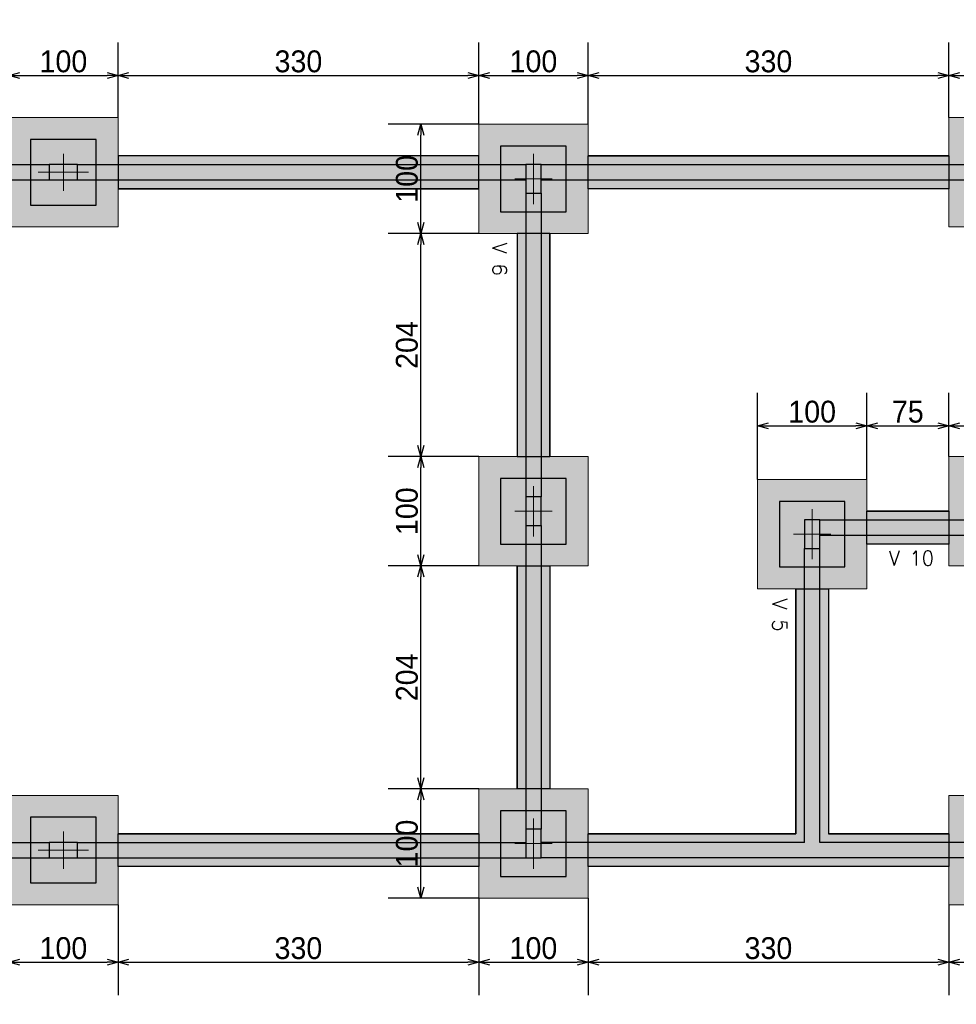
# Model space of a CAD drawing. Header units: millimetres. Extents: x -24 to 384, y -54 to 92.
# Tile 20 of 75: x 85 to 94, y 76 to 85. Entities that reach past the tile are written whole.
import ezdxf
from ezdxf.enums import TextEntityAlignment as Align

# ---------------------------------------------------------------- set-up
doc = ezdxf.new("R2010")
doc.units = ezdxf.units.MM
doc.layers.add('BL_CONTORNO', color=6, linetype='Continuous', lineweight=9)
doc.layers.add('PILAR_EIXOS', color=1, linetype='Continuous', lineweight=0)
doc.styles.add('CYPETXT', font='romans', dxfattribs={"height": 0.2})
doc.styles.add('GULIM', font='Gulim.ttf')
doc.dimstyles.new('GULIM-100', dxfattribs={"dimtxt": 0.2, "dimasz": 0.1, "dimexe": 0.3, "dimexo": 0, "dimgap": 0.025, "dimtad": 1, "dimdec": 1, "dimlfac": 100, "dimzin": 12, "dimdsep": 46, "dimtxsty": 'GULIM', "dimblk": 'OPEN30', "dimcen": 0, "dimclrd": 152, "dimclre": 152, "dimclrt": 152, "dimaunit": 1, "dimadec": 0, "dimazin": 0, "dimtfac": 1.875, "dimtdec": 1, "dimtmove": 2, "dimatfit": 3, "dimldrblk": 'OPEN30', "dimfxl": 0, "dimtolj": 1, "dimtzin": 12, "dimlwd": -1, "dimarcsym": 0})

# ---------------------------------------------------------------- blocks, each defined once
blk = doc.blocks.new('EIXOS_DO_PILAR')
at = {"layer": 'PILAR_EIXOS'}
for p, q in [((0, -0.5), (0, 0.5)), ((-0.5, 0), (0.5, 0))]:
    blk.add_line(p, q, dxfattribs=at)
blk = doc.blocks.new('_Open30')
at = {"color": 0, "linetype": 'ByBlock', "lineweight": -2}
for p, q in [((-1, 0.268), (0, 0)), ((0, 0), (-1, -0.268)), ((0, 0), (-1, 0))]:
    blk.add_line(p, q, dxfattribs=at)
blk = doc.blocks.new('*D162')
at = {"color": 152, "lineweight": -2, "transparency": 16777216}
for p, q in [((85.2122, 83.7416), (85.2122, 84.4277)), ((86.2122, 83.7416), (86.2122, 84.4277))]:
    blk.add_line(p, q, dxfattribs=at)
at = {"color": 152, "transparency": 16777216}
blk.add_line((85.3122, 84.1277), (86.1122, 84.1277), dxfattribs=at)
at = {"layer": 'Defpoints', "color": 0, "transparency": 16777216}
for p in [(86.2122, 84.1277), (85.2122, 83.7416), (86.2122, 83.7416)]:
    blk.add_point(p, dxfattribs=at)
at = {"color": 152, "transparency": 16777216, "xscale": 0.1, "yscale": 0.1, "zscale": 0.1, "rotation": 180}
blk.add_blockref('_Open30', (85.2122, 84.1277), dxfattribs=at)
at = {"color": 152, "transparency": 16777216, "xscale": 0.1, "yscale": 0.1, "zscale": 0.1}
blk.add_blockref('_Open30', (86.2122, 84.1277), dxfattribs=at)
at = {"color": 152, "transparency": 16777216, "insert": (85.7122, 84.2555), "char_height": 0.2, "attachment_point": 5, "style": 'GULIM'}
blk.add_mtext('\\A1;100', dxfattribs=at)
blk = doc.blocks.new('*D163')
at = {"color": 152, "lineweight": -2, "transparency": 16777216}
for p, q in [((86.2122, 83.7416), (86.2122, 84.4277)), ((89.5122, 83.6816), (89.5122, 84.4277))]:
    blk.add_line(p, q, dxfattribs=at)
at = {"color": 152, "transparency": 16777216}
blk.add_line((86.3122, 84.1277), (89.4122, 84.1277), dxfattribs=at)
at = {"layer": 'Defpoints', "color": 0, "transparency": 16777216}
for p in [(89.5122, 84.1277), (86.2122, 83.7416), (89.5122, 83.6816)]:
    blk.add_point(p, dxfattribs=at)
at = {"color": 152, "transparency": 16777216, "xscale": 0.1, "yscale": 0.1, "zscale": 0.1, "rotation": 180}
blk.add_blockref('_Open30', (86.2122, 84.1277), dxfattribs=at)
at = {"color": 152, "transparency": 16777216, "xscale": 0.1, "yscale": 0.1, "zscale": 0.1}
blk.add_blockref('_Open30', (89.5122, 84.1277), dxfattribs=at)
at = {"color": 152, "transparency": 16777216, "insert": (87.8622, 84.2553), "char_height": 0.2, "attachment_point": 5, "style": 'GULIM'}
blk.add_mtext('\\A1;330', dxfattribs=at)
blk = doc.blocks.new('*D164')
at = {"color": 152, "lineweight": -2, "transparency": 16777216}
for p, q in [((89.5122, 83.6816), (89.5122, 84.4277)), ((90.5122, 83.6816), (90.5122, 84.4277))]:
    blk.add_line(p, q, dxfattribs=at)
at = {"color": 152, "transparency": 16777216}
blk.add_line((89.6122, 84.1277), (90.4122, 84.1277), dxfattribs=at)
at = {"layer": 'Defpoints', "color": 0, "transparency": 16777216}
for p in [(90.5122, 84.1277), (89.5122, 83.6816), (90.5122, 83.6816)]:
    blk.add_point(p, dxfattribs=at)
at = {"color": 152, "transparency": 16777216, "xscale": 0.1, "yscale": 0.1, "zscale": 0.1, "rotation": 180}
blk.add_blockref('_Open30', (89.5122, 84.1277), dxfattribs=at)
at = {"color": 152, "transparency": 16777216, "xscale": 0.1, "yscale": 0.1, "zscale": 0.1}
blk.add_blockref('_Open30', (90.5122, 84.1277), dxfattribs=at)
at = {"color": 152, "transparency": 16777216, "insert": (90.0122, 84.2555), "char_height": 0.2, "attachment_point": 5, "style": 'GULIM'}
blk.add_mtext('\\A1;100', dxfattribs=at)
blk = doc.blocks.new('*D165')
at = {"color": 152, "lineweight": -2, "transparency": 16777216}
for p, q in [((90.5122, 83.6816), (90.5122, 84.4277)), ((93.8122, 83.7416), (93.8122, 84.4277))]:
    blk.add_line(p, q, dxfattribs=at)
at = {"color": 152, "transparency": 16777216}
blk.add_line((90.6122, 84.1277), (93.7122, 84.1277), dxfattribs=at)
at = {"layer": 'Defpoints', "color": 0, "transparency": 16777216}
for p in [(93.8122, 84.1277), (90.5122, 83.6816), (93.8122, 83.7416)]:
    blk.add_point(p, dxfattribs=at)
at = {"color": 152, "transparency": 16777216, "xscale": 0.1, "yscale": 0.1, "zscale": 0.1, "rotation": 180}
blk.add_blockref('_Open30', (90.5122, 84.1277), dxfattribs=at)
at = {"color": 152, "transparency": 16777216, "xscale": 0.1, "yscale": 0.1, "zscale": 0.1}
blk.add_blockref('_Open30', (93.8122, 84.1277), dxfattribs=at)
at = {"color": 152, "transparency": 16777216, "insert": (92.1622, 84.2553), "char_height": 0.2, "attachment_point": 5, "style": 'GULIM'}
blk.add_mtext('\\A1;330', dxfattribs=at)
blk = doc.blocks.new('*D166')
at = {"color": 152, "lineweight": -2, "transparency": 16777216}
for p, q in [((93.8122, 83.7416), (93.8122, 84.4277)), ((94.8122, 83.7416), (94.8122, 84.4277))]:
    blk.add_line(p, q, dxfattribs=at)
at = {"color": 152, "transparency": 16777216}
blk.add_line((93.9122, 84.1277), (94.7122, 84.1277), dxfattribs=at)
at = {"layer": 'Defpoints', "color": 0, "transparency": 16777216}
for p in [(94.8122, 84.1277), (93.8122, 83.7416), (94.8122, 83.7416)]:
    blk.add_point(p, dxfattribs=at)
at = {"color": 152, "transparency": 16777216, "xscale": 0.1, "yscale": 0.1, "zscale": 0.1, "rotation": 180}
blk.add_blockref('_Open30', (93.8122, 84.1277), dxfattribs=at)
at = {"color": 152, "transparency": 16777216, "xscale": 0.1, "yscale": 0.1, "zscale": 0.1}
blk.add_blockref('_Open30', (94.8122, 84.1277), dxfattribs=at)
at = {"color": 152, "transparency": 16777216, "insert": (94.3122, 84.2555), "char_height": 0.2, "attachment_point": 5, "style": 'GULIM'}
blk.add_mtext('\\A1;100', dxfattribs=at)
blk = doc.blocks.new('*D77')
at = {"color": 152, "lineweight": -2, "transparency": 16777216}
for p, q in [((72.3122, 83.6816), (72.3122, 85.1277)), ((116.5122, 83.6816), (116.5122, 85.1277))]:
    blk.add_line(p, q, dxfattribs=at)
at = {"color": 152, "transparency": 16777216}
blk.add_line((72.4122, 84.8277), (116.4122, 84.8277), dxfattribs=at)
at = {"layer": 'Defpoints', "color": 0, "transparency": 16777216}
for p in [(116.5122, 84.8277), (72.3122, 83.6816), (116.5122, 83.6816)]:
    blk.add_point(p, dxfattribs=at)
at = {"color": 152, "transparency": 16777216, "xscale": 0.1, "yscale": 0.1, "zscale": 0.1, "rotation": 180}
blk.add_blockref('_Open30', (72.3122, 84.8277), dxfattribs=at)
at = {"color": 152, "transparency": 16777216, "xscale": 0.1, "yscale": 0.1, "zscale": 0.1}
blk.add_blockref('_Open30', (116.5122, 84.8277), dxfattribs=at)
at = {"color": 152, "transparency": 16777216, "insert": (94.4122, 84.9554), "char_height": 0.2, "attachment_point": 5, "style": 'GULIM'}
blk.add_mtext('\\A1;4420', dxfattribs=at)
blk = doc.blocks.new('*D108')
at = {"color": 152, "lineweight": -2, "transparency": 16777216}
for p, q in [((92.0622, 80.4316), (92.0622, 81.2231)), ((93.0622, 80.4316), (93.0622, 81.2231))]:
    blk.add_line(p, q, dxfattribs=at)
at = {"color": 152, "transparency": 16777216}
blk.add_line((92.1622, 80.9231), (92.9622, 80.9231), dxfattribs=at)
at = {"layer": 'Defpoints', "color": 0, "transparency": 16777216}
for p in [(93.0622, 80.9231), (92.0622, 80.4316), (93.0622, 80.4316)]:
    blk.add_point(p, dxfattribs=at)
at = {"color": 152, "transparency": 16777216, "xscale": 0.1, "yscale": 0.1, "zscale": 0.1, "rotation": 180}
blk.add_blockref('_Open30', (92.0622, 80.9231), dxfattribs=at)
at = {"color": 152, "transparency": 16777216, "xscale": 0.1, "yscale": 0.1, "zscale": 0.1}
blk.add_blockref('_Open30', (93.0622, 80.9231), dxfattribs=at)
at = {"color": 152, "transparency": 16777216, "insert": (92.5622, 81.0509), "char_height": 0.2, "attachment_point": 5, "style": 'GULIM'}
blk.add_mtext('\\A1;100', dxfattribs=at)
blk = doc.blocks.new('*D109')
at = {"color": 152, "lineweight": -2, "transparency": 16777216}
for p, q in [((93.0622, 80.4316), (93.0622, 81.2231)), ((93.8122, 80.6416), (93.8122, 81.2231))]:
    blk.add_line(p, q, dxfattribs=at)
at = {"color": 152, "transparency": 16777216}
blk.add_line((93.1622, 80.9231), (93.7122, 80.9231), dxfattribs=at)
at = {"layer": 'Defpoints', "color": 0, "transparency": 16777216}
for p in [(93.8122, 80.9231), (93.8122, 80.6416), (93.0622, 80.4316)]:
    blk.add_point(p, dxfattribs=at)
at = {"color": 152, "transparency": 16777216, "xscale": 0.1, "yscale": 0.1, "zscale": 0.1, "rotation": 180}
blk.add_blockref('_Open30', (93.0622, 80.9231), dxfattribs=at)
at = {"color": 152, "transparency": 16777216, "xscale": 0.1, "yscale": 0.1, "zscale": 0.1}
blk.add_blockref('_Open30', (93.8122, 80.9231), dxfattribs=at)
at = {"color": 152, "transparency": 16777216, "insert": (93.4372, 81.0506), "char_height": 0.2, "attachment_point": 5, "style": 'GULIM'}
blk.add_mtext('\\A1;75', dxfattribs=at)
blk = doc.blocks.new('*D110')
at = {"color": 152, "lineweight": -2, "transparency": 16777216}
for p, q in [((93.8122, 80.6416), (93.8122, 81.2231)), ((94.8122, 80.6416), (94.8122, 81.2231))]:
    blk.add_line(p, q, dxfattribs=at)
at = {"color": 152, "transparency": 16777216}
blk.add_line((93.9122, 80.9231), (94.7122, 80.9231), dxfattribs=at)
at = {"layer": 'Defpoints', "color": 0, "transparency": 16777216}
for p in [(94.8122, 80.9231), (93.8122, 80.6416), (94.8122, 80.6416)]:
    blk.add_point(p, dxfattribs=at)
at = {"color": 152, "transparency": 16777216, "xscale": 0.1, "yscale": 0.1, "zscale": 0.1, "rotation": 180}
blk.add_blockref('_Open30', (93.8122, 80.9231), dxfattribs=at)
at = {"color": 152, "transparency": 16777216, "xscale": 0.1, "yscale": 0.1, "zscale": 0.1}
blk.add_blockref('_Open30', (94.8122, 80.9231), dxfattribs=at)
at = {"color": 152, "transparency": 16777216, "insert": (94.3122, 81.0509), "char_height": 0.2, "attachment_point": 5, "style": 'GULIM'}
blk.add_mtext('\\A1;100', dxfattribs=at)
blk = doc.blocks.new('*D150')
at = {"color": 152, "lineweight": -2, "transparency": 16777216}
for p, q in [((85.2122, 76.5416), (85.2122, 75.716)), ((86.2122, 76.5416), (86.2122, 75.716))]:
    blk.add_line(p, q, dxfattribs=at)
at = {"color": 152, "transparency": 16777216}
blk.add_line((85.3122, 76.016), (86.1122, 76.016), dxfattribs=at)
at = {"layer": 'Defpoints', "color": 0, "transparency": 16777216}
for p in [(85.2122, 76.5416), (86.2122, 76.5416), (86.2122, 76.016)]:
    blk.add_point(p, dxfattribs=at)
at = {"color": 152, "transparency": 16777216, "xscale": 0.1, "yscale": 0.1, "zscale": 0.1, "rotation": 180}
blk.add_blockref('_Open30', (85.2122, 76.016), dxfattribs=at)
at = {"color": 152, "transparency": 16777216, "xscale": 0.1, "yscale": 0.1, "zscale": 0.1}
blk.add_blockref('_Open30', (86.2122, 76.016), dxfattribs=at)
at = {"color": 152, "transparency": 16777216, "insert": (85.7122, 76.1438), "char_height": 0.2, "attachment_point": 5, "style": 'GULIM'}
blk.add_mtext('\\A1;100', dxfattribs=at)
blk = doc.blocks.new('*D151')
at = {"color": 152, "lineweight": -2, "transparency": 16777216}
for p, q in [((89.5122, 76.6016), (89.5122, 75.716)), ((86.2122, 76.5416), (86.2122, 75.716))]:
    blk.add_line(p, q, dxfattribs=at)
at = {"color": 152, "transparency": 16777216}
blk.add_line((86.3122, 76.016), (89.4122, 76.016), dxfattribs=at)
at = {"layer": 'Defpoints', "color": 0, "transparency": 16777216}
for p in [(89.5122, 76.6016), (86.2122, 76.5416), (89.5122, 76.016)]:
    blk.add_point(p, dxfattribs=at)
at = {"color": 152, "transparency": 16777216, "xscale": 0.1, "yscale": 0.1, "zscale": 0.1, "rotation": 180}
blk.add_blockref('_Open30', (86.2122, 76.016), dxfattribs=at)
at = {"color": 152, "transparency": 16777216, "xscale": 0.1, "yscale": 0.1, "zscale": 0.1}
blk.add_blockref('_Open30', (89.5122, 76.016), dxfattribs=at)
at = {"color": 152, "transparency": 16777216, "insert": (87.8622, 76.1435), "char_height": 0.2, "attachment_point": 5, "style": 'GULIM'}
blk.add_mtext('\\A1;330', dxfattribs=at)
blk = doc.blocks.new('*D152')
at = {"color": 152, "lineweight": -2, "transparency": 16777216}
for p, q in [((89.5122, 76.6016), (89.5122, 75.716)), ((90.5122, 76.6016), (90.5122, 75.716))]:
    blk.add_line(p, q, dxfattribs=at)
at = {"color": 152, "transparency": 16777216}
blk.add_line((89.6122, 76.016), (90.4122, 76.016), dxfattribs=at)
at = {"layer": 'Defpoints', "color": 0, "transparency": 16777216}
for p in [(89.5122, 76.6016), (90.5122, 76.6016), (90.5122, 76.016)]:
    blk.add_point(p, dxfattribs=at)
at = {"color": 152, "transparency": 16777216, "xscale": 0.1, "yscale": 0.1, "zscale": 0.1, "rotation": 180}
blk.add_blockref('_Open30', (89.5122, 76.016), dxfattribs=at)
at = {"color": 152, "transparency": 16777216, "xscale": 0.1, "yscale": 0.1, "zscale": 0.1}
blk.add_blockref('_Open30', (90.5122, 76.016), dxfattribs=at)
at = {"color": 152, "transparency": 16777216, "insert": (90.0122, 76.1438), "char_height": 0.2, "attachment_point": 5, "style": 'GULIM'}
blk.add_mtext('\\A1;100', dxfattribs=at)
blk = doc.blocks.new('*D153')
at = {"color": 152, "lineweight": -2, "transparency": 16777216}
for p, q in [((90.5122, 76.6016), (90.5122, 75.716)), ((93.8122, 76.5416), (93.8122, 75.716))]:
    blk.add_line(p, q, dxfattribs=at)
at = {"color": 152, "transparency": 16777216}
blk.add_line((90.6122, 76.016), (93.7122, 76.016), dxfattribs=at)
at = {"layer": 'Defpoints', "color": 0, "transparency": 16777216}
for p in [(90.5122, 76.6016), (93.8122, 76.5416), (93.8122, 76.016)]:
    blk.add_point(p, dxfattribs=at)
at = {"color": 152, "transparency": 16777216, "xscale": 0.1, "yscale": 0.1, "zscale": 0.1, "rotation": 180}
blk.add_blockref('_Open30', (90.5122, 76.016), dxfattribs=at)
at = {"color": 152, "transparency": 16777216, "xscale": 0.1, "yscale": 0.1, "zscale": 0.1}
blk.add_blockref('_Open30', (93.8122, 76.016), dxfattribs=at)
at = {"color": 152, "transparency": 16777216, "insert": (92.1622, 76.1435), "char_height": 0.2, "attachment_point": 5, "style": 'GULIM'}
blk.add_mtext('\\A1;330', dxfattribs=at)
blk = doc.blocks.new('*D154')
at = {"color": 152, "lineweight": -2, "transparency": 16777216}
for p, q in [((93.8122, 76.5416), (93.8122, 75.716)), ((94.8122, 76.5416), (94.8122, 75.716))]:
    blk.add_line(p, q, dxfattribs=at)
at = {"color": 152, "transparency": 16777216}
blk.add_line((93.9122, 76.016), (94.7122, 76.016), dxfattribs=at)
at = {"layer": 'Defpoints', "color": 0, "transparency": 16777216}
for p in [(93.8122, 76.5416), (94.8122, 76.5416), (94.8122, 76.016)]:
    blk.add_point(p, dxfattribs=at)
at = {"color": 152, "transparency": 16777216, "xscale": 0.1, "yscale": 0.1, "zscale": 0.1, "rotation": 180}
blk.add_blockref('_Open30', (93.8122, 76.016), dxfattribs=at)
at = {"color": 152, "transparency": 16777216, "xscale": 0.1, "yscale": 0.1, "zscale": 0.1}
blk.add_blockref('_Open30', (94.8122, 76.016), dxfattribs=at)
at = {"color": 152, "transparency": 16777216, "insert": (94.3122, 76.1438), "char_height": 0.2, "attachment_point": 5, "style": 'GULIM'}
blk.add_mtext('\\A1;100', dxfattribs=at)
blk = doc.blocks.new('*D72')
at = {"color": 152, "lineweight": -2, "transparency": 16777216}
for p, q in [((89.5122, 77.6016), (88.6827, 77.6016)), ((89.5122, 76.6016), (88.6827, 76.6016))]:
    blk.add_line(p, q, dxfattribs=at)
at = {"color": 152, "transparency": 16777216}
blk.add_line((88.9827, 76.7016), (88.9827, 77.5016), dxfattribs=at)
at = {"layer": 'Defpoints', "color": 0, "transparency": 16777216}
for p in [(88.9827, 77.6016), (89.5122, 77.6016), (89.5122, 76.6016)]:
    blk.add_point(p, dxfattribs=at)
at = {"color": 152, "transparency": 16777216, "xscale": 0.1, "yscale": 0.1, "zscale": 0.1}
for p, rotation in [((88.9827, 77.6016), 90), ((88.9827, 76.6016), 270)]:
    blk.add_blockref('_Open30', p, dxfattribs=dict(at, rotation=rotation))
at = {"color": 152, "transparency": 16777216, "insert": (88.8549, 77.1016), "char_height": 0.2, "attachment_point": 5, "rotation": 90, "style": 'GULIM'}
blk.add_mtext('\\A1;100', dxfattribs=at)
blk = doc.blocks.new('*D73')
at = {"color": 152, "lineweight": -2, "transparency": 16777216}
for p, q in [((89.5122, 79.6416), (88.6827, 79.6416)), ((89.5122, 77.6016), (88.6827, 77.6016))]:
    blk.add_line(p, q, dxfattribs=at)
at = {"color": 152, "transparency": 16777216}
blk.add_line((88.9827, 77.7016), (88.9827, 79.5416), dxfattribs=at)
at = {"layer": 'Defpoints', "color": 0, "transparency": 16777216}
for p in [(88.9827, 79.6416), (89.5122, 79.6416), (89.5122, 77.6016)]:
    blk.add_point(p, dxfattribs=at)
at = {"color": 152, "transparency": 16777216, "xscale": 0.1, "yscale": 0.1, "zscale": 0.1}
for p, rotation in [((88.9827, 79.6416), 90), ((88.9827, 77.6016), 270)]:
    blk.add_blockref('_Open30', p, dxfattribs=dict(at, rotation=rotation))
at = {"color": 152, "transparency": 16777216, "insert": (88.855, 78.6216), "char_height": 0.2, "attachment_point": 5, "rotation": 90, "style": 'GULIM'}
blk.add_mtext('\\A1;204', dxfattribs=at)
blk = doc.blocks.new('*D74')
at = {"color": 152, "lineweight": -2, "transparency": 16777216}
for p, q in [((89.5122, 80.6416), (88.6827, 80.6416)), ((89.5122, 79.6416), (88.6827, 79.6416))]:
    blk.add_line(p, q, dxfattribs=at)
at = {"color": 152, "transparency": 16777216}
blk.add_line((88.9827, 79.7416), (88.9827, 80.5416), dxfattribs=at)
at = {"layer": 'Defpoints', "color": 0, "transparency": 16777216}
for p in [(88.9827, 80.6416), (89.5122, 80.6416), (89.5122, 79.6416)]:
    blk.add_point(p, dxfattribs=at)
at = {"color": 152, "transparency": 16777216, "xscale": 0.1, "yscale": 0.1, "zscale": 0.1}
for p, rotation in [((88.9827, 80.6416), 90), ((88.9827, 79.6416), 270)]:
    blk.add_blockref('_Open30', p, dxfattribs=dict(at, rotation=rotation))
at = {"color": 152, "transparency": 16777216, "insert": (88.8549, 80.1416), "char_height": 0.2, "attachment_point": 5, "rotation": 90, "style": 'GULIM'}
blk.add_mtext('\\A1;100', dxfattribs=at)
blk = doc.blocks.new('*D75')
at = {"color": 152, "lineweight": -2, "transparency": 16777216}
for p, q in [((89.5122, 82.6816), (88.6827, 82.6816)), ((89.5122, 80.6416), (88.6827, 80.6416))]:
    blk.add_line(p, q, dxfattribs=at)
at = {"color": 152, "transparency": 16777216}
blk.add_line((88.9827, 80.7416), (88.9827, 82.5816), dxfattribs=at)
at = {"layer": 'Defpoints', "color": 0, "transparency": 16777216}
for p in [(88.9827, 82.6816), (89.5122, 82.6816), (89.5122, 80.6416)]:
    blk.add_point(p, dxfattribs=at)
at = {"color": 152, "transparency": 16777216, "xscale": 0.1, "yscale": 0.1, "zscale": 0.1}
for p, rotation in [((88.9827, 82.6816), 90), ((88.9827, 80.6416), 270)]:
    blk.add_blockref('_Open30', p, dxfattribs=dict(at, rotation=rotation))
at = {"color": 152, "transparency": 16777216, "insert": (88.855, 81.6616), "char_height": 0.2, "attachment_point": 5, "rotation": 90, "style": 'GULIM'}
blk.add_mtext('\\A1;204', dxfattribs=at)
blk = doc.blocks.new('*D76')
at = {"color": 152, "lineweight": -2, "transparency": 16777216}
for p, q in [((89.5122, 83.6816), (88.6827, 83.6816)), ((89.5122, 82.6816), (88.6827, 82.6816))]:
    blk.add_line(p, q, dxfattribs=at)
at = {"color": 152, "transparency": 16777216}
blk.add_line((88.9827, 82.7816), (88.9827, 83.5816), dxfattribs=at)
at = {"layer": 'Defpoints', "color": 0, "transparency": 16777216}
for p in [(88.9827, 83.6816), (89.5122, 83.6816), (89.5122, 82.6816)]:
    blk.add_point(p, dxfattribs=at)
at = {"color": 152, "transparency": 16777216, "xscale": 0.1, "yscale": 0.1, "zscale": 0.1}
for p, rotation in [((88.9827, 83.6816), 90), ((88.9827, 82.6816), 270)]:
    blk.add_blockref('_Open30', p, dxfattribs=dict(at, rotation=rotation))
at = {"color": 152, "transparency": 16777216, "insert": (88.8549, 83.1816), "char_height": 0.2, "attachment_point": 5, "rotation": 90, "style": 'GULIM'}
blk.add_mtext('\\A1;100', dxfattribs=at)

msp = doc.modelspace()

# ---------------------------------------------------------------- hatches: boundary and pattern name
h = msp.add_hatch(color=11)
h.dxf.hatch_style = 1
h.paths.add_polyline_path([(72.3122, 83.6816), (72.3122, 82.6816), (73.3122, 82.6816), (73.3122, 83.6816)])
h.paths.add_polyline_path([(72.3122, 80.6416), (72.3122, 79.6416), (73.3122, 79.6416), (73.3122, 80.6416)])
h.paths.add_polyline_path([(72.3122, 77.6016), (72.3122, 76.6016), (73.3122, 76.6016), (73.3122, 77.6016)])
h.paths.add_polyline_path([(76.6122, 77.5416), (76.6122, 76.5416), (77.6122, 76.5416), (77.6122, 77.5416)])
h.paths.add_polyline_path([(72.3722, 75.1416), (72.3722, 74.1416), (73.3722, 74.1416), (73.3722, 75.1416)])
h.paths.add_polyline_path([(76.6122, 75.1416), (76.6122, 74.1416), (77.6122, 74.1416), (77.6122, 75.1416)])
h.paths.add_polyline_path([(80.9122, 75.1416), (80.9122, 74.1416), (81.9122, 74.1416), (81.9122, 75.1416)])
h.paths.add_polyline_path([(80.9122, 77.6016), (80.9122, 76.6016), (81.9122, 76.6016), (81.9122, 77.6016)])
h.paths.add_polyline_path([(85.2122, 77.5416), (85.2122, 76.5416), (86.2122, 76.5416), (86.2122, 77.5416)])
h.paths.add_polyline_path([(85.2122, 75.1416), (85.2122, 74.1416), (86.2122, 74.1416), (86.2122, 75.1416)])
h.paths.add_polyline_path([(89.5122, 75.1416), (89.5122, 74.1416), (90.5122, 74.1416), (90.5122, 75.1416)])
h.paths.add_polyline_path([(89.5122, 77.6016), (89.5122, 76.6016), (90.5122, 76.6016), (90.5122, 77.6016)])
h.paths.add_polyline_path([(80.9122, 80.6416), (80.9122, 79.6416), (81.9122, 79.6416), (81.9122, 80.6416)])
h.paths.add_polyline_path([(76.6122, 83.7416), (76.6122, 82.7416), (77.6122, 82.7416), (77.6122, 83.7416)])
h.paths.add_polyline_path([(80.9122, 83.6816), (80.9122, 82.6816), (81.9122, 82.6816), (81.9122, 83.6816)])
h.paths.add_polyline_path([(85.2122, 83.7416), (85.2122, 82.7416), (86.2122, 82.7416), (86.2122, 83.7416)])
h.paths.add_polyline_path([(89.5122, 83.6816), (89.5122, 82.6816), (90.5122, 82.6816), (90.5122, 83.6816)])
h.paths.add_polyline_path([(89.5122, 80.6416), (89.5122, 79.6416), (90.5122, 79.6416), (90.5122, 80.6416)])
h.paths.add_polyline_path([(92.0622, 80.4316), (92.0622, 79.4316), (93.0622, 79.4316), (93.0622, 80.4316)])
h.paths.add_polyline_path([(93.8122, 80.6416), (93.8122, 79.6416), (94.8122, 79.6416), (94.8122, 80.6416)])
h.paths.add_polyline_path([(93.8122, 83.7416), (93.8122, 82.7416), (94.8122, 82.7416), (94.8122, 83.7416)])
h.paths.add_polyline_path([(95.5622, 80.4316), (95.5622, 79.4316), (96.5622, 79.4316), (96.5622, 80.4316)])
h.paths.add_polyline_path([(93.8122, 77.5416), (93.8122, 76.5416), (94.8122, 76.5416), (94.8122, 77.5416)])
h.paths.add_polyline_path([(98.1122, 77.6016), (98.1122, 76.6016), (99.1122, 76.6016), (99.1122, 77.6016)])
h.paths.add_polyline_path([(98.1122, 80.6416), (98.1122, 79.6416), (99.1122, 79.6416), (99.1122, 80.6416)])
h.paths.add_polyline_path([(98.1122, 83.6816), (98.1122, 82.6816), (99.1122, 82.6816), (99.1122, 83.6816)])
h.paths.add_polyline_path([(102.4122, 83.7416), (102.4122, 82.7416), (103.4122, 82.7416), (103.4122, 83.7416)])
h.paths.add_polyline_path([(102.4122, 77.5416), (102.4122, 76.5416), (103.4122, 76.5416), (103.4122, 77.5416)])
h.paths.add_polyline_path([(102.4122, 75.1416), (102.4122, 74.1416), (103.4122, 74.1416), (103.4122, 75.1416)])
h.paths.add_polyline_path([(93.8122, 75.1416), (93.8122, 74.1416), (94.8122, 74.1416), (94.8122, 75.1416)])
h.paths.add_polyline_path([(98.1122, 75.1416), (98.1122, 74.1416), (99.1122, 74.1416), (99.1122, 75.1416)])
h.paths.add_polyline_path([(106.4872, 82.7316), (108.1372, 82.7316), (108.1372, 83.6316), (106.4872, 83.6316)])
h.paths.add_polyline_path([(106.4872, 79.6916), (108.1372, 79.6916), (108.1372, 80.5916), (106.4872, 80.5916)])
h.paths.add_polyline_path([(111.2122, 83.7416), (111.2122, 82.7416), (112.2122, 82.7416), (112.2122, 83.7416)])
h.paths.add_polyline_path([(115.5122, 83.6816), (115.5122, 82.6816), (116.5122, 82.6816), (116.5122, 83.6816)])
h.paths.add_polyline_path([(115.5122, 80.6416), (115.5122, 79.6416), (116.5122, 79.6416), (116.5122, 80.6416)])
h.paths.add_polyline_path([(115.5122, 77.6016), (115.5122, 76.6016), (116.5122, 76.6016), (116.5122, 77.6016)])
h.paths.add_polyline_path([(112.4122, 77.5416), (112.4122, 76.5416), (113.4122, 76.5416), (113.4122, 77.5416)])
h.paths.add_polyline_path([(109.3722, 77.5416), (109.3722, 76.5416), (110.3722, 76.5416), (110.3722, 77.5416)])
h.paths.add_polyline_path([(106.4872, 76.6516), (108.1372, 76.6516), (108.1372, 77.5516), (106.4872, 77.5516)])
h.paths.add_polyline_path([(106.6522, 75.1416), (106.6522, 74.1416), (107.6522, 74.1416), (107.6522, 75.1416)])
h.paths.add_polyline_path([(106.9122, 73.2416), (106.9122, 72.2416), (107.9122, 72.2416), (107.9122, 73.2416)])
h.paths.add_polyline_path([(109.3122, 73.2416), (109.3122, 72.2416), (110.3122, 72.2416), (110.3122, 73.2416)])
h.paths.add_polyline_path([(115.5122, 73.2416), (115.5122, 72.2416), (116.5122, 72.2416), (116.5122, 73.2416)])
h.paths.add_polyline_path([(115.5122, 68.9416), (115.5122, 67.9416), (116.5122, 67.9416), (116.5122, 68.9416)])
h.paths.add_polyline_path([(112.4122, 68.9416), (112.4122, 67.9416), (113.4122, 67.9416), (113.4122, 68.9416)])
h.paths.add_polyline_path([(109.3722, 68.9416), (109.3722, 67.9416), (110.3722, 67.9416), (110.3722, 68.9416)])
h.paths.add_polyline_path([(106.9122, 68.9416), (106.9122, 67.9416), (107.9122, 67.9416), (107.9122, 68.9416)])
h.paths.add_polyline_path([(106.9122, 64.7016), (106.9122, 63.7016), (107.9122, 63.7016), (107.9122, 64.7016)])
h.paths.add_polyline_path([(109.3122, 64.7016), (109.3122, 63.7016), (110.3122, 63.7016), (110.3122, 64.7016)])
h.paths.add_polyline_path([(115.5122, 64.7016), (115.5122, 63.7016), (116.5122, 63.7016), (116.5122, 64.7016)])
h.paths.add_polyline_path([(115.5122, 60.4016), (115.5122, 59.4016), (116.5122, 59.4016), (116.5122, 60.4016)])
h.paths.add_polyline_path([(112.4122, 60.3416), (112.4122, 59.3416), (113.4122, 59.3416), (113.4122, 60.3416)])
h.paths.add_polyline_path([(109.3722, 60.3416), (109.3722, 59.3416), (110.3722, 59.3416), (110.3722, 60.3416)])
h.paths.add_polyline_path([(106.9122, 60.4016), (106.9122, 59.4016), (107.9122, 59.4016), (107.9122, 60.4016)])
h = msp.add_hatch(color=41)
h.dxf.hatch_style = 1
h.paths.add_polyline_path([(73.3122, 83.3916), (76.6122, 83.3916), (76.6122, 83.0916), (73.3122, 83.0916)])
h.paths.add_polyline_path([(77.6122, 83.3916), (80.9122, 83.3916), (80.9122, 83.0916), (77.6122, 83.0916)])
h.paths.add_polyline_path([(81.9122, 83.3916), (85.2122, 83.3916), (85.2122, 83.0916), (81.9122, 83.0916)])
h.paths.add_polyline_path([(86.2122, 83.0916), (89.5122, 83.0916), (89.5122, 83.3916), (86.2122, 83.3916)])
h.paths.add_polyline_path([(90.5122, 83.3916), (93.8122, 83.3916), (93.8122, 83.0916), (90.5122, 83.0916)])
h.paths.add_polyline_path([(94.8122, 83.3916), (98.1122, 83.3916), (98.1122, 83.0916), (94.8122, 83.0916)])
h.paths.add_polyline_path([(99.1122, 83.3916), (102.4122, 83.3916), (102.4122, 83.0916), (99.1122, 83.0916)])
h.paths.add_polyline_path([(103.4122, 83.3916), (106.4872, 83.3916), (106.4872, 83.0916), (103.4122, 83.0916)])
h.paths.add_polyline_path([(107.0622, 82.7316), (107.5622, 82.7316), (107.5622, 80.5916), (107.0622, 80.5916)])
h.paths.add_polyline_path([(107.0622, 79.6916), (107.5622, 79.6916), (107.5622, 77.5516), (107.0622, 77.5516)])
h.paths.add_polyline_path([(108.1372, 83.3916), (111.2122, 83.3916), (111.2122, 83.0916), (108.1372, 83.0916)])
h.paths.add_polyline_path([(109.6622, 73.2416), (109.9622, 73.2416), (109.9622, 76.5416), (109.6622, 76.5416)])
h.paths.add_polyline_path([(72.6622, 80.6416), (72.9622, 80.6416), (72.9622, 82.6816), (72.6622, 82.6816)])
h.paths.add_polyline_path([(72.6622, 79.6416), (72.9622, 79.6416), (72.9622, 77.6016), (72.6622, 77.6016)])
h.paths.add_polyline_path([(72.6622, 75.1416), (72.9622, 75.1416), (72.9622, 76.6016), (72.6622, 76.6016)])
h.paths.add_polyline_path([(76.6122, 74.7916), (73.3722, 74.7916), (73.3722, 74.4916), (76.6122, 74.4916)])
h.paths.add_polyline_path([(77.6122, 74.7916), (80.9122, 74.7916), (80.9122, 74.4916), (77.6122, 74.4916)])
h.paths.add_polyline_path([(81.9122, 74.7916), (85.2122, 74.7916), (85.2122, 74.4916), (81.9122, 74.4916)])
h.paths.add_polyline_path([(86.2122, 74.7916), (89.5122, 74.7916), (89.5122, 74.4916), (86.2122, 74.4916)])
h.paths.add_polyline_path([(90.5122, 74.7916), (93.8122, 74.7916), (93.8122, 74.4916), (90.5122, 74.4916)])
h.paths.add_polyline_path([(94.8122, 74.7916), (98.1122, 74.7916), (98.1122, 74.4916), (94.8122, 74.4916)])
h.paths.add_polyline_path([(99.1122, 74.7916), (102.4122, 74.7916), (102.4122, 74.4916), (99.1122, 74.4916)])
h.paths.add_polyline_path([(103.4122, 74.7916), (106.6522, 74.7916), (106.6522, 74.4916), (103.4122, 74.4916)])
h.paths.add_polyline_path([(73.3122, 77.1916), (76.6122, 77.1916), (76.6122, 76.8916), (73.3122, 76.8916)])
h.paths.add_polyline_path([(77.6122, 77.1916), (80.9122, 77.1916), (80.9122, 76.8916), (77.6122, 76.8916)])
h.paths.add_polyline_path([(81.9122, 77.1916), (85.2122, 77.1916), (85.2122, 76.8916), (81.9122, 76.8916)])
h.paths.add_polyline_path([(86.2122, 77.1916), (89.5122, 77.1916), (89.5122, 76.8916), (86.2122, 76.8916)])
h.paths.add_polyline_path([(92.7122, 79.4316), (92.7122, 77.1916), (93.8122, 77.1916), (93.8122, 76.8916), (90.5122, 76.8916), (90.5122, 77.1916), (92.4122, 77.1916), (92.4122, 79.4316)])
h.paths.add_polyline_path([(89.8622, 79.6416), (90.1622, 79.6416), (90.1622, 77.6016), (89.8622, 77.6016)])
h.paths.add_polyline_path([(90.1622, 82.6816), (89.8622, 82.6816), (89.8622, 80.6416), (90.1622, 80.6416)])
h.paths.add_polyline_path([(81.2622, 82.6816), (81.5622, 82.6816), (81.5622, 80.6416), (81.2622, 80.6416)])
h.paths.add_polyline_path([(81.2622, 79.6416), (81.5622, 79.6416), (81.5622, 77.6016), (81.2622, 77.6016)])
h.paths.add_polyline_path([(94.1622, 79.6416), (94.4622, 79.6416), (94.4622, 77.5416), (94.1622, 77.5416)])
h.paths.add_polyline_path([(94.1622, 82.7416), (94.4622, 82.7416), (94.4622, 80.6416), (94.1622, 80.6416)])
h.paths.add_polyline_path([(98.4622, 80.6416), (98.7622, 80.6416), (98.7622, 82.6816), (98.4622, 82.6816)])
h.paths.add_polyline_path([(98.4622, 79.6416), (98.7622, 79.6416), (98.7622, 77.6016), (98.4622, 77.6016)])
h.paths.add_polyline_path([(94.8122, 77.1916), (95.9122, 77.1916), (95.9122, 79.4316), (96.2122, 79.4316), (96.2122, 77.1916), (98.1122, 77.1916), (98.1122, 76.8916), (94.8122, 76.8916)])
h.paths.add_polyline_path([(99.1122, 77.1916), (102.4122, 77.1916), (102.4122, 76.8916), (99.1122, 76.8916)])
h.paths.add_polyline_path([(103.4122, 77.1916), (106.4872, 77.1916), (106.4872, 76.8916), (103.4122, 76.8916)])
h.paths.add_polyline_path([(107.0622, 75.1416), (107.5622, 75.1416), (107.5622, 76.6516), (107.0622, 76.6516)])
h.paths.add_polyline_path([(107.2622, 68.9416), (107.5622, 68.9416), (107.5622, 72.2416), (107.2622, 72.2416)])
h.paths.add_polyline_path([(107.2622, 64.7016), (107.5622, 64.7016), (107.5622, 67.9416), (107.2622, 67.9416)])
h.paths.add_polyline_path([(107.2622, 60.4016), (107.5622, 60.4016), (107.5622, 63.7016), (107.2622, 63.7016)])
h.paths.add_polyline_path([(107.9122, 59.6916), (109.3722, 59.6916), (109.3722, 59.9916), (107.9122, 59.9916)])
h.paths.add_polyline_path([(109.6622, 63.7016), (109.9622, 63.7016), (109.9622, 60.3416), (109.6622, 60.3416)])
h.paths.add_polyline_path([(109.6622, 64.7016), (109.9622, 64.7016), (109.9622, 67.9416), (109.6622, 67.9416)])
h.paths.add_polyline_path([(109.6622, 72.2416), (109.9622, 72.2416), (109.9622, 68.9416), (109.6622, 68.9416)])
h.paths.add_polyline_path([(110.3722, 77.1916), (112.4122, 77.1916), (112.4122, 76.8916), (110.3722, 76.8916)])
h.paths.add_polyline_path([(108.1372, 77.1916), (109.3722, 77.1916), (109.3722, 76.8916), (108.1372, 76.8916)])
h.paths.add_polyline_path([(113.4122, 77.1916), (115.5122, 77.1916), (115.5122, 76.8916), (113.4122, 76.8916)])
h.paths.add_polyline_path([(115.8622, 73.2416), (116.1622, 73.2416), (116.1622, 76.6016), (115.8622, 76.6016)])
h.paths.add_polyline_path([(115.8622, 68.9416), (116.1622, 68.9416), (116.1622, 72.2416), (115.8622, 72.2416)])
h.paths.add_polyline_path([(113.4122, 68.5916), (115.5122, 68.5916), (115.5122, 68.2916), (113.4122, 68.2916)])
h.paths.add_polyline_path([(110.3722, 68.5916), (112.4122, 68.5916), (112.4122, 68.2916), (110.3722, 68.2916)])
h.paths.add_polyline_path([(115.8622, 64.7016), (116.1622, 64.7016), (116.1622, 67.9416), (115.8622, 67.9416)])
h.paths.add_polyline_path([(115.8622, 60.4016), (116.1622, 60.4016), (116.1622, 63.7016), (115.8622, 63.7016)])
h.paths.add_polyline_path([(113.4122, 59.9916), (115.5122, 59.9916), (115.5122, 59.6916), (113.4122, 59.6916)])
h.paths.add_polyline_path([(110.3722, 59.9916), (112.4122, 59.9916), (112.4122, 59.6916), (110.3722, 59.6916)])
h.paths.add_polyline_path([(115.8622, 82.6816), (116.1622, 82.6816), (116.1622, 80.6416), (115.8622, 80.6416)])
h.paths.add_polyline_path([(112.2122, 83.3916), (115.5122, 83.3916), (115.5122, 83.0916), (112.2122, 83.0916)])
h.paths.add_polyline_path([(115.8622, 79.6416), (116.1622, 79.6416), (116.1622, 77.6016), (115.8622, 77.6016)])
h.paths.add_polyline_path([(107.2622, 73.2416), (107.5622, 73.2416), (107.5622, 74.1416), (107.2622, 74.1416)])
h.paths.add_polyline_path([(93.8122, 79.8416), (93.0622, 79.8416), (93.0622, 80.1416), (93.8122, 80.1416)])
h.paths.add_polyline_path([(95.5622, 80.1416), (94.8122, 80.1416), (94.8122, 79.8416), (95.5622, 79.8416)])

# ---------------------------------------------------------------- linework, layer by layer
at = {"color": 1}
for p, q in [((89.5122, 83.3916), (86.2122, 83.3916)), ((93.8122, 83.3916), (90.5122, 83.3916)), ((81.4822, 83.3116), (85.5822, 83.3116)), ((85.8422, 83.3116), (89.9422, 83.3116)), ((90.0822, 83.3116), (94.1822, 83.3116)), ((81.4822, 83.1716), (85.5822, 83.1716)), ((85.8422, 83.1716), (89.9422, 83.1716)), ((90.0822, 83.1716), (94.1822, 83.1716)), ((89.5122, 83.0916), (86.2122, 83.0916)), ((89.9422, 83.0516), (89.9422, 80.2716)), ((90.0822, 83.0516), (90.0822, 80.2716)), ((93.8122, 83.0916), (90.5122, 83.0916)), ((89.8622, 82.6816), (89.8622, 80.6416)), ((90.1622, 82.6816), (90.1622, 80.6416)), ((93.8122, 80.1416), (93.0622, 80.1416)), ((89.9422, 80.0116), (89.9422, 77.2316)), ((90.0822, 80.0116), (90.0822, 77.2316)), ((92.6322, 80.0616), (94.2422, 80.0616)), ((92.6322, 79.9216), (94.2422, 79.9216)), ((92.4922, 77.1116), (92.4922, 79.8016)), ((92.6322, 77.1116), (92.6322, 79.8016)), ((93.8122, 79.8416), (93.0622, 79.8416)), ((89.8622, 79.6416), (89.8622, 77.6016)), ((90.1622, 79.6416), (90.1622, 77.6016)), ((92.4122, 79.4316), (92.4122, 77.1916)), ((92.7122, 79.4316), (92.7122, 77.1916)), ((89.5122, 77.1916), (86.2122, 77.1916)), ((92.4122, 77.1916), (90.5122, 77.1916)), ((93.8122, 77.1916), (92.7122, 77.1916)), ((81.4822, 77.1116), (85.5822, 77.1116)), ((85.8422, 77.1116), (89.9422, 77.1116)), ((92.4922, 77.1116), (90.0822, 77.1116)), ((94.1822, 77.1116), (92.6322, 77.1116)), ((81.4822, 76.9716), (85.5822, 76.9716)), ((85.8422, 76.9716), (89.9422, 76.9716)), ((94.1822, 76.9716), (90.0822, 76.9716)), ((89.5122, 76.8916), (86.2122, 76.8916)), ((93.8122, 76.8916), (90.5122, 76.8916))]:
    msp.add_line(p, q, dxfattribs=at)
for points in [[(85.4122, 83.5416), (85.4122, 82.9416), (86.0122, 82.9416), (86.0122, 83.5416), (85.4122, 83.5416)], [(89.7122, 83.4816), (89.7122, 82.8816), (90.3122, 82.8816), (90.3122, 83.4816), (89.7122, 83.4816)], [(85.5822, 83.3116), (85.5822, 83.1716), (85.8422, 83.1716), (85.8422, 83.3116), (85.5822, 83.3116)], [(85.5822, 83.3116), (85.5822, 83.1716), (85.8422, 83.1716), (85.8422, 83.3116), (85.5822, 83.3116)], [(89.9422, 83.3116), (89.9422, 83.0516), (90.0822, 83.0516), (90.0822, 83.3116), (89.9422, 83.3116)], [(89.9422, 83.3116), (89.9422, 83.0516), (90.0822, 83.0516), (90.0822, 83.3116), (89.9422, 83.3116)], [(89.7122, 80.4416), (89.7122, 79.8416), (90.3122, 79.8416), (90.3122, 80.4416), (89.7122, 80.4416)], [(89.9422, 80.2716), (89.9422, 80.0116), (90.0822, 80.0116), (90.0822, 80.2716), (89.9422, 80.2716)], [(89.9422, 80.2716), (89.9422, 80.0116), (90.0822, 80.0116), (90.0822, 80.2716), (89.9422, 80.2716)], [(92.2622, 80.2316), (92.2622, 79.6316), (92.8622, 79.6316), (92.8622, 80.2316), (92.2622, 80.2316)], [(92.4922, 80.0616), (92.4922, 79.8016), (92.6322, 79.8016), (92.6322, 80.0616), (92.4922, 80.0616)], [(92.4922, 80.0616), (92.4922, 79.8016), (92.6322, 79.8016), (92.6322, 80.0616), (92.4922, 80.0616)], [(89.7122, 77.4016), (89.7122, 76.8016), (90.3122, 76.8016), (90.3122, 77.4016), (89.7122, 77.4016)], [(85.4122, 77.3416), (85.4122, 76.7416), (86.0122, 76.7416), (86.0122, 77.3416), (85.4122, 77.3416)], [(89.9422, 77.2316), (89.9422, 76.9716), (90.0822, 76.9716), (90.0822, 77.2316), (89.9422, 77.2316)], [(89.9422, 77.2316), (89.9422, 76.9716), (90.0822, 76.9716), (90.0822, 77.2316), (89.9422, 77.2316)], [(85.5822, 77.1116), (85.5822, 76.9716), (85.8422, 76.9716), (85.8422, 77.1116), (85.5822, 77.1116)], [(85.5822, 77.1116), (85.5822, 76.9716), (85.8422, 76.9716), (85.8422, 77.1116), (85.5822, 77.1116)]]:
    msp.add_lwpolyline(points, close=True, dxfattribs=at)
at = {"color": 2}
for points in [[(86.2122, 83.0916), (89.5122, 83.0916), (89.5122, 83.3916), (86.2122, 83.3916)], [(90.5122, 83.3916), (93.8122, 83.3916), (93.8122, 83.0916), (90.5122, 83.0916)], [(90.1622, 82.6816), (89.8622, 82.6816), (89.8622, 80.6416), (90.1622, 80.6416)], [(93.8122, 79.8416), (93.0622, 79.8416), (93.0622, 80.1416), (93.8122, 80.1416)], [(89.8622, 79.6416), (90.1622, 79.6416), (90.1622, 77.6016), (89.8622, 77.6016)], [(92.7122, 79.4316), (92.7122, 77.1916), (93.8122, 77.1916), (93.8122, 76.8916), (90.5122, 76.8916), (90.5122, 77.1916), (92.4122, 77.1916), (92.4122, 79.4316)], [(86.2122, 77.1916), (89.5122, 77.1916), (89.5122, 76.8916), (86.2122, 76.8916)]]:
    msp.add_lwpolyline(points, close=True, dxfattribs=at)
at = {"layer": 'BL_CONTORNO', "color": 2}
for points in [[(85.2122, 83.7416), (85.2122, 82.7416), (86.2122, 82.7416), (86.2122, 83.7416)], [(89.5122, 83.6816), (89.5122, 82.6816), (90.5122, 82.6816), (90.5122, 83.6816)], [(93.8122, 83.7416), (93.8122, 82.7416), (94.8122, 82.7416), (94.8122, 83.7416)], [(89.5122, 80.6416), (89.5122, 79.6416), (90.5122, 79.6416), (90.5122, 80.6416)], [(93.8122, 80.6416), (93.8122, 79.6416), (94.8122, 79.6416), (94.8122, 80.6416)], [(92.0622, 80.4316), (92.0622, 79.4316), (93.0622, 79.4316), (93.0622, 80.4316)], [(89.5122, 77.6016), (89.5122, 76.6016), (90.5122, 76.6016), (90.5122, 77.6016)], [(85.2122, 77.5416), (85.2122, 76.5416), (86.2122, 76.5416), (86.2122, 77.5416)], [(93.8122, 77.5416), (93.8122, 76.5416), (94.8122, 76.5416), (94.8122, 77.5416)]]:
    msp.add_lwpolyline(points, close=True, dxfattribs=at)

# ---------------------------------------------------------------- block references
at = {"color": 1, "rotation": 270}
for p, xscale, yscale in [((85.7122, 83.2416), 0.34, 0.46), ((90.0122, 83.1816), 0.46, 0.34), ((90.0122, 80.1416), 0.46, 0.34), ((92.5622, 79.9316), 0.46, 0.34), ((90.0122, 77.1016), 0.46, 0.34), ((85.7122, 77.0416), 0.34, 0.46)]:
    msp.add_blockref('EIXOS_DO_PILAR', p, dxfattribs=dict(at, xscale=xscale, yscale=yscale))

# ---------------------------------------------------------------- texts
at = {"color": 1, "style": 'CYPETXT', "width": 0.849375}
for s, p, p2 in [('V 6', (89.637, 82.597), (89.637, 82.295)), ('V 5', (92.1997, 79.3415), (92.1997, 79.0395))]:
    msp.add_text(s, height=0.13333, rotation=270, dxfattribs=at).set_placement(p, p2, align=Align.FIT)
at = {"color": 1, "style": 'CYPETXT', "width": 0.857961}
msp.add_text('V 10', height=0.13333, dxfattribs=at).set_placement((93.2629, 79.6451), (93.6769, 79.6451), align=Align.FIT)

# ---------------------------------------------------------------- dimensions: what is measured, and where the dimension line sits
for base, p1, p2, picture, middle in [((116.5122, 84.8277), (72.3122, 83.6816), (116.5122, 83.6816), '*D77', (94.4122, 84.9554)), ((86.2122, 84.1277), (85.2122, 83.7416), (86.2122, 83.7416), '*D162', (85.7122, 84.2555)), ((89.5122, 84.1277), (86.2122, 83.7416), (89.5122, 83.6816), '*D163', (87.8622, 84.2553)), ((90.5122, 84.1277), (89.5122, 83.6816), (90.5122, 83.6816), '*D164', (90.0122, 84.2555)), ((93.8122, 84.1277), (90.5122, 83.6816), (93.8122, 83.7416), '*D165', (92.1622, 84.2553)), ((94.8122, 84.1277), (93.8122, 83.7416), (94.8122, 83.7416), '*D166', (94.3122, 84.2555)), ((93.0622, 80.9231), (92.0622, 80.4316), (93.0622, 80.4316), '*D108', (92.5622, 81.0509)), ((93.8122, 80.9231), (93.0622, 80.4316), (93.8122, 80.6416), '*D109', (93.4372, 81.0506)), ((94.8122, 80.9231), (93.8122, 80.6416), (94.8122, 80.6416), '*D110', (94.3122, 81.0509)), ((89.5122, 76.016), (86.2122, 76.5416), (89.5122, 76.6016), '*D151', (87.8622, 76.1435)), ((90.5122, 76.016), (89.5122, 76.6016), (90.5122, 76.6016), '*D152', (90.0122, 76.1438)), ((93.8122, 76.016), (90.5122, 76.6016), (93.8122, 76.5416), '*D153', (92.1622, 76.1435)), ((86.2122, 76.016), (85.2122, 76.5416), (86.2122, 76.5416), '*D150', (85.7122, 76.1438)), ((94.8122, 76.016), (93.8122, 76.5416), (94.8122, 76.5416), '*D154', (94.3122, 76.1438))]:
    dim = msp.add_linear_dim(base=base, p1=p1, p2=p2, dimstyle='GULIM-100')
    dim.commit()
    dim.dimension.update_dxf_attribs({"geometry": picture, "text_midpoint": middle})
for base, p1, p2, picture, middle in [((88.9827, 83.6816), (89.5122, 82.6816), (89.5122, 83.6816), '*D76', (88.8549, 83.1816)), ((88.9827, 82.6816), (89.5122, 80.6416), (89.5122, 82.6816), '*D75', (88.855, 81.6616)), ((88.9827, 80.6416), (89.5122, 79.6416), (89.5122, 80.6416), '*D74', (88.8549, 80.1416)), ((88.9827, 79.6416), (89.5122, 77.6016), (89.5122, 79.6416), '*D73', (88.855, 78.6216)), ((88.9827, 77.6016), (89.5122, 76.6016), (89.5122, 77.6016), '*D72', (88.8549, 77.1016))]:
    dim = msp.add_linear_dim(base=base, p1=p1, p2=p2, angle=270, dimstyle='GULIM-100')
    dim.commit()
    dim.dimension.update_dxf_attribs({"geometry": picture, "text_midpoint": middle})

doc.saveas('drawing.dxf')
